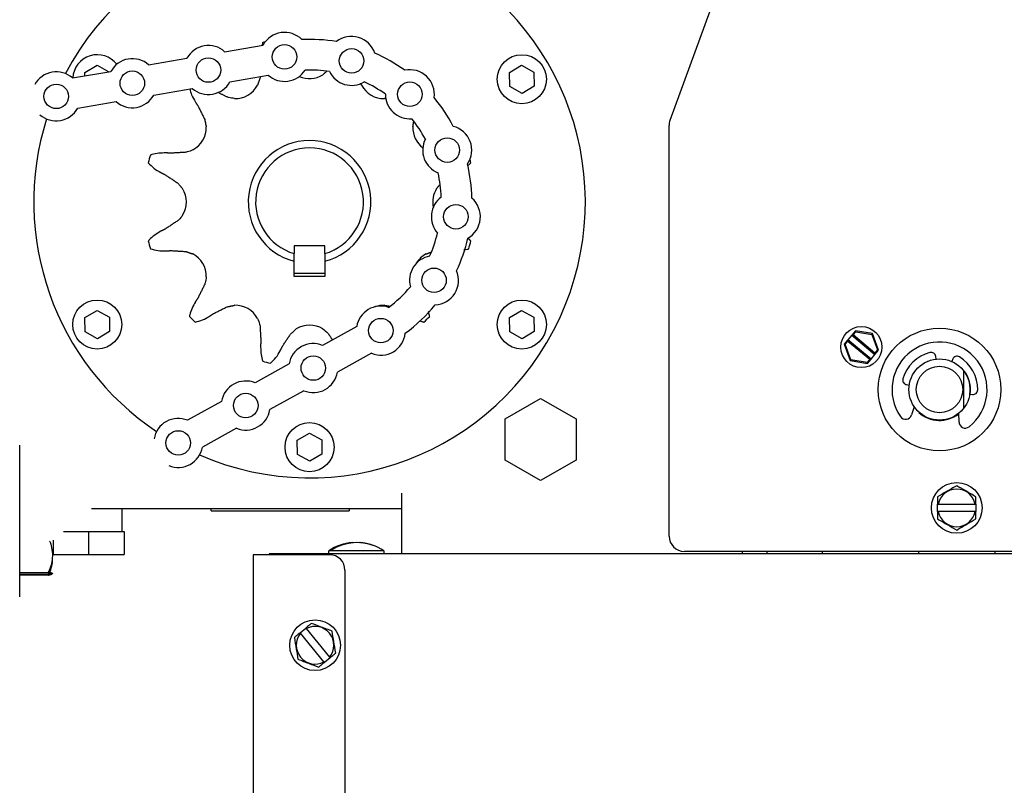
# Model space of a CAD drawing. Header units: inches. Extents: x 169.6 to 213.8, y 195 to 266.5.
# Tile 32 of 49: x 211.507 to 211.909, y 204.76 to 205.072. Entities that reach past the tile are written whole.
import ezdxf

# ---------------------------------------------------------------- set-up
doc = ezdxf.new("R2010")
doc.units = ezdxf.units.IN
doc.header["$LTSCALE"] = 0.25
doc.header["$MEASUREMENT"] = 0
doc.layers.add('ANNOTATIONS', color=1, linetype='Continuous')
doc.layers.add('RHX RH F.O.H.', color=7, linetype='Continuous')
doc.styles.add('ARIAL', font='arial.ttf', dxfattribs={"height": 0.09375})
doc.dimstyles.new('STANDARD$0', dxfattribs={"dimtxt": 0.09375, "dimasz": 0.09375, "dimexe": 0.03125, "dimexo": 0.046875, "dimgap": 0.09, "dimtad": 0, "dimtih": 1, "dimtoh": 1, "dimdec": 4, "dimzin": 0, "dimdsep": 46, "dimtxsty": 'ARIAL', "dimcen": 0.09, "dimadec": 0, "dimazin": 0, "dimtfac": 1, "dimtdec": 4, "dimtofl": 0, "dimtmove": 0, "dimatfit": 1, "dimfxl": 1, "dimtolj": 1, "dimtzin": 0, "dimarcsym": 0})

# ---------------------------------------------------------------- blocks, each defined once
blk = doc.blocks.new('*D60')
at = {"layer": 'ANNOTATIONS', "color": 0, "lineweight": -2, "transparency": 16777216}
for p, q in [((212.5419257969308, 205.4190356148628), (212.5419257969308, 205.5127856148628)), ((212.5419257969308, 205.5127856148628), (212.6356757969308, 205.5127856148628)), ((211.4475491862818, 205.3252856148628), (212.5731757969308, 205.3252856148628)), ((211.4475491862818, 205.2102419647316), (212.5731757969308, 205.2102419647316)), ((212.5419257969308, 205.1164919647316), (212.5419257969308, 205.0227419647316))]:
    blk.add_line(p, q, dxfattribs=at)
at = {"layer": 'ANNOTATIONS', "color": 0, "transparency": 16777216}
for points in [[(212.5263007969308, 205.4190356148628), (212.5575507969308, 205.4190356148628), (212.5419257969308, 205.3252856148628)], [(212.5263007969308, 205.1164919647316), (212.5575507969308, 205.1164919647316), (212.5419257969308, 205.2102419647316)]]:
    blk.add_solid(points, dxfattribs=at)
at = {"layer": 'defpoints', "color": 0, "transparency": 16777216}
for p in [(211.4006741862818, 205.3252856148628), (212.5419257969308, 205.3252856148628), (211.4006741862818, 205.2102419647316)]:
    blk.add_point(p, dxfattribs=at)
at = {"layer": 'ANNOTATIONS', "color": 0, "transparency": 16777216, "insert": (212.8843665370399, 205.5127856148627), "char_height": 0.09375, "attachment_point": 5, "style": 'ARIAL'}
blk.add_mtext('\\A1;1 1/2"', dxfattribs=at)
blk = doc.blocks.new('*D64')
at = {"layer": 'ANNOTATIONS', "color": 0, "lineweight": -2, "transparency": 16777216}
for p, q in [((211.4475491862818, 205.2102419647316), (212.5809882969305, 205.2102419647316)), ((212.5497382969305, 205.1164919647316), (212.5497382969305, 202.5526720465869)), ((212.5497382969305, 200.5539919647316), (212.5497382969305, 202.1178118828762)), ((211.4631741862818, 200.4602419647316), (212.5809882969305, 200.4602419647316))]:
    blk.add_line(p, q, dxfattribs=at)
at = {"layer": 'ANNOTATIONS', "color": 0, "transparency": 16777216}
for points in [[(212.5341132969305, 205.1164919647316), (212.5653632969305, 205.1164919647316), (212.5497382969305, 205.2102419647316)], [(212.5341132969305, 200.5539919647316), (212.5653632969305, 200.5539919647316), (212.5497382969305, 200.4602419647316)]]:
    blk.add_solid(points, dxfattribs=at)
at = {"layer": 'defpoints', "color": 0, "transparency": 16777216}
for p in [(211.4006741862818, 205.2102419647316), (211.4162991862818, 200.4602419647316), (212.5497382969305, 200.4602419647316)]:
    blk.add_point(p, dxfattribs=at)
at = {"layer": 'ANNOTATIONS', "color": 0, "transparency": 16777216, "insert": (212.5497382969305, 202.3352419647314), "char_height": 0.09375, "attachment_point": 5, "style": 'ARIAL'}
blk.add_mtext('\\A1;TOTAL\\PHEIGHT', dxfattribs=at)

msp = doc.modelspace()

# ---------------------------------------------------------------- linework, layer by layer
at = {"layer": 'RHX RH F.O.H.', "linetype": 'Continuous'}
for p, q in [((211.8079389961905, 205.1291296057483), (211.7722126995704, 205.0309724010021)), ((211.5905440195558, 205.058989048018), (211.6061993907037, 205.0616947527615)), ((211.5335308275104, 205.050556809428), (211.5384889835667, 205.0535148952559)), ((211.5384889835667, 205.0535148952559), (211.5433059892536, 205.0508250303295)), ((211.5595041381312, 205.0536245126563), (211.575159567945, 205.0563302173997)), ((211.7067358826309, 205.050556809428), (211.7116940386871, 205.0535148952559)), ((211.7116940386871, 205.0535148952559), (211.7167348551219, 205.05070004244)), ((211.5284643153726, 205.0482599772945), (211.5441197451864, 205.050965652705)), ((211.5335511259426, 205.049139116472), (211.5335308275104, 205.050556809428)), ((211.592672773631, 205.0466716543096), (211.6083282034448, 205.0493773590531)), ((211.7068186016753, 205.0447839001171), (211.7067358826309, 205.050556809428)), ((211.7167348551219, 205.05070004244), (211.7168175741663, 205.0449271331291)), ((211.71185941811, 205.0419690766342), (211.7068186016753, 205.0447839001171)), ((211.7168175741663, 205.0449271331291), (211.71185941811, 205.0419690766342)), ((211.5616329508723, 205.0413071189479), (211.5772883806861, 205.0440127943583)), ((211.5305931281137, 205.0359425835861), (211.5462484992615, 205.0386482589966)), ((211.7718358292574, 204.8614919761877), (211.7718358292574, 205.0288347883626)), ((211.6314241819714, 204.9797919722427), (211.6189242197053, 204.9797919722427)), ((211.6189242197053, 204.9797919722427), (211.6189242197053, 204.9766484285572)), ((211.6314241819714, 204.9766484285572), (211.6314241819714, 204.9797919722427)), ((211.6189242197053, 204.9672919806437), (211.6189242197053, 204.9735358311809)), ((211.6314241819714, 204.9735358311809), (211.6314241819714, 204.9672919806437)), ((211.6314241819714, 204.9685919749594), (211.6189242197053, 204.9685919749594)), ((211.6314241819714, 204.9672919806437), (211.6189242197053, 204.9672919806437)), ((211.5335308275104, 204.9505568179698), (211.5384889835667, 204.9535148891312)), ((211.5384889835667, 204.9535148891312), (211.5435298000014, 204.9507000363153)), ((211.7067358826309, 204.9505568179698), (211.7116940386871, 204.9535148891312)), ((211.7116940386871, 204.9535148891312), (211.7167348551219, 204.9507000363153)), ((211.5336134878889, 204.9447839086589), (211.5335308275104, 204.9505568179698)), ((211.5435298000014, 204.9507000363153), (211.5436124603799, 204.9449271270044)), ((211.7068186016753, 204.9447839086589), (211.7067358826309, 204.9505568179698)), ((211.7167348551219, 204.9507000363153), (211.7168175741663, 204.9449271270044)), ((211.5386543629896, 204.9419690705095), (211.5336134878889, 204.9447839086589)), ((211.5436124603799, 204.9449271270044), (211.5386543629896, 204.9419690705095)), ((211.6443965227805, 204.9469433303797), (211.6304996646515, 204.9392432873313)), ((211.71185941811, 204.9419690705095), (211.7068186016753, 204.9447839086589)), ((211.7168175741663, 204.9449271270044), (211.71185941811, 204.9419690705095)), ((211.8478359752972, 204.9452334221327), (211.8463480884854, 204.9434434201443)), ((211.8469113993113, 204.9434953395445), (211.8479959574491, 204.9448001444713)), ((211.8479959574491, 204.9448001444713), (211.8478359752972, 204.9452334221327)), ((211.8548635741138, 204.9440279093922), (211.8478359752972, 204.9452334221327)), ((211.8479959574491, 204.9448001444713), (211.8545683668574, 204.9436727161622)), ((211.8545683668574, 204.9436727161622), (211.8548635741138, 204.9440279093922)), ((211.8573334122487, 204.9373390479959), (211.8548635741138, 204.9440279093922)), ((211.8447660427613, 204.9415400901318), (211.8432781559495, 204.9397500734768)), ((211.8437333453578, 204.9396719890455), (211.8448179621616, 204.9409767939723)), ((211.8463480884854, 204.9434434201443), (211.8447660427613, 204.9415400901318)), ((211.8447660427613, 204.9415400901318), (211.8448179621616, 204.9409767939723)), ((211.8542634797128, 204.9336457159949), (211.8447660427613, 204.9415400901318)), ((211.8448179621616, 204.9409767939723), (211.8537001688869, 204.9335937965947)), ((211.8463480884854, 204.9434434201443), (211.8469113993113, 204.9434953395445)), ((211.8463480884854, 204.9434434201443), (211.8558455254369, 204.9355490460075)), ((211.8557936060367, 204.9361123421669), (211.8469113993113, 204.9434953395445)), ((211.8545683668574, 204.9436727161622), (211.8568781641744, 204.9374171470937)), ((211.6504547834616, 204.9360095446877), (211.6365579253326, 204.9283095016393)), ((211.8432781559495, 204.9397500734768), (211.8437333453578, 204.9396719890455)), ((211.8432781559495, 204.9397500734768), (211.8457479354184, 204.9330612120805)), ((211.8460432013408, 204.9334164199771), (211.8437333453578, 204.9396719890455)), ((211.8568781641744, 204.9374171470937), (211.8557936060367, 204.9361123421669)), ((211.8558455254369, 204.9355490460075), (211.8557936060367, 204.9361123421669)), ((211.8558455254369, 204.9355490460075), (211.8573334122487, 204.9373390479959)), ((211.8573334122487, 204.9373390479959), (211.8568781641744, 204.9374171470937)), ((211.8460432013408, 204.9334164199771), (211.8457479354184, 204.9330612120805)), ((211.8457479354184, 204.9330612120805), (211.852775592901, 204.93185569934)), ((211.8526156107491, 204.9322889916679), (211.8460432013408, 204.9334164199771)), ((211.8537001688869, 204.9335937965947), (211.8526156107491, 204.9322889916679)), ((211.8526156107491, 204.9322889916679), (211.852775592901, 204.93185569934)), ((211.852775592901, 204.93185569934), (211.8542634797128, 204.9336457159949)), ((211.8542634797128, 204.9336457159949), (211.8537001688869, 204.9335937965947)), ((211.8542634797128, 204.9336457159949), (211.8558455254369, 204.9355490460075)), ((211.8807492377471, 204.9336351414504), (211.880622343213, 204.9347375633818)), ((211.887578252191, 204.9337062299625), (211.8871369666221, 204.9326880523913)), ((211.6168433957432, 204.9316765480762), (211.6029465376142, 204.9239765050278)), ((211.8936007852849, 204.9262514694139), (211.8936007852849, 204.9263747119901)), ((211.6229016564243, 204.9207427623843), (211.6090047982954, 204.9130427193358)), ((211.868738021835, 204.9232343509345), (211.8698357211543, 204.9230715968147)), ((211.8946458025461, 204.9215949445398), (211.8946957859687, 204.92159636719)), ((211.589290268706, 204.9164097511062), (211.575393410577, 204.9087097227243)), ((211.704924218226, 204.9092385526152), (211.7194242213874, 204.9176101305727)), ((211.7194242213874, 204.9176101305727), (211.7339242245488, 204.9092385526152)), ((211.8945159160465, 204.9194123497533), (211.8956136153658, 204.9192495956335)), ((211.8718490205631, 204.9142431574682), (211.8707245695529, 204.9108695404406)), ((211.8732296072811, 204.912547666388), (211.8732204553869, 204.9124854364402)), ((211.704924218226, 204.8924953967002), (211.704924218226, 204.9092385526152)), ((211.7339242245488, 204.9092385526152), (211.7339242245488, 204.8924953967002)), ((211.8901247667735, 204.9079931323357), (211.8900275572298, 204.9115478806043)), ((211.5953484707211, 204.9054759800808), (211.5814516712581, 204.8977759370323)), ((211.6201333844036, 204.9005568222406), (211.6250915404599, 204.9035148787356)), ((211.6202160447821, 204.8947839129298), (211.6201333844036, 204.9005568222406)), ((211.6250915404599, 204.9035148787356), (211.6301323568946, 204.9007000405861)), ((211.6301323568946, 204.9007000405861), (211.6302150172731, 204.8949271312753)), ((211.5069242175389, 204.8367419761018), (211.5069242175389, 204.8985301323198)), ((211.6252568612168, 204.8919690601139), (211.6202160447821, 204.8947839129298)), ((211.6302150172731, 204.8949271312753), (211.6252568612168, 204.8919690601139)), ((211.7194242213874, 204.8841238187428), (211.704924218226, 204.8924953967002)), ((211.7339242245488, 204.8924953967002), (211.7194242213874, 204.8841238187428)), ((211.6626742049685, 204.8789919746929), (211.6626742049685, 204.854241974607)), ((211.5362709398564, 204.8727419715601), (211.6626742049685, 204.8727419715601)), ((211.5850491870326, 204.8717419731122), (211.6412991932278, 204.8717419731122)), ((211.881386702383, 204.8714919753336), (211.881386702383, 204.8744919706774)), ((211.8816761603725, 204.8744919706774), (211.8967222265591, 204.8744919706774)), ((211.8970116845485, 204.8744919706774), (211.8970116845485, 204.8714919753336)), ((211.8967222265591, 204.8714919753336), (211.8816761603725, 204.8714919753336)), ((211.5205208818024, 204.8597751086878), (211.5205208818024, 204.8539919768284)), ((211.5248006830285, 204.8633669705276), (211.5495775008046, 204.8633669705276)), ((211.5349924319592, 204.8633669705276), (211.5349924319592, 204.8539919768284)), ((211.5495207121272, 204.8633669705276), (211.5495207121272, 204.8539919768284)), ((211.5495775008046, 204.8633669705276), (211.5495775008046, 204.8539919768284)), ((211.6335309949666, 204.8558044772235), (211.6341824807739, 204.8558044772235)), ((211.5205208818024, 204.8539919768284), (211.5495775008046, 204.8539919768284)), ((211.6333741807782, 204.8538669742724), (211.6021242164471, 204.8538669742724)), ((211.6021242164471, 204.8538669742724), (211.6021242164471, 204.6696520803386)), ((211.9513242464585, 204.854241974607), (211.6086742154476, 204.854241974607)), ((211.6086742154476, 204.854241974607), (211.6086742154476, 204.8538669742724)), ((211.6554252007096, 204.8554919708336), (211.6330251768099, 204.8554919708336)), ((211.9530857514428, 204.855241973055), (211.7780858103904, 204.855241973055)), ((211.8016741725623, 204.855241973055), (211.8016741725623, 204.854241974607)), ((211.8735742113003, 204.855241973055), (211.8735742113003, 204.854241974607)), ((211.9048241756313, 204.854241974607), (211.9048241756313, 204.855241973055)), ((211.6396242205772, 204.8476169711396), (211.6396242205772, 204.7167931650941)), ((211.518574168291, 204.8464918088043), (211.5069242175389, 204.8464918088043)), ((211.518574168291, 204.8458866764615), (211.5069242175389, 204.8458866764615)), ((211.518574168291, 204.845578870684), (211.5069242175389, 204.845578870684)), ((211.6213021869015, 204.8220719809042), (211.6236189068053, 204.8239780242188)), ((211.6238028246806, 204.8237544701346), (211.6333622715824, 204.8121355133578)), ((211.6310455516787, 204.8102294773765), (211.6214861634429, 204.8218484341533)), ((211.6335461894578, 204.8119119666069), (211.6312294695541, 204.810005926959))]:
    msp.add_line(p, q, dxfattribs=at)
at = {"layer": 'RHX RH F.O.H.', "linetype": 'Continuous', "flags": 128}
for points in [[(211.6426318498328, 204.8588288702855), (211.6427173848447, 204.8588322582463), (211.642943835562, 204.8588084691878)], [(211.6461001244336, 204.8587696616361), (211.6457329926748, 204.8588322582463), (211.6455065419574, 204.8588084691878)]]:
    msp.add_lwpolyline(points, dxfattribs=at)
at = {"layer": 'RHX RH F.O.H.', "linetype": 'Continuous'}
for centre, radius in [((211.6149560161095, 205.0568654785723), 0.004999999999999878), ((211.5839161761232, 205.0515009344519), 0.005000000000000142), ((211.6423100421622, 205.0552429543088), 0.004999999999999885), ((211.7117767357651, 205.0477419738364), 0.009999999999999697), ((211.5528763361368, 205.0461363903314), 0.004999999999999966), ((211.5218364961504, 205.0407718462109), 0.004999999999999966), ((211.6660899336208, 205.0416270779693), 0.005000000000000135), ((211.6813357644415, 205.0188578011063), 0.004999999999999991), ((211.6848676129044, 204.9916842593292), 0.005000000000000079), ((211.6759488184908, 204.9657742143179), 0.004999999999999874), ((211.5385716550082, 204.9477419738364), 0.009999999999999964), ((211.7117767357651, 204.9477419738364), 0.009999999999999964), ((211.6542537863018, 204.9452598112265), 0.005000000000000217), ((211.8503057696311, 204.9385445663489), 0.008374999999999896), ((211.882175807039, 204.9212419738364), 0.02500000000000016), ((211.6267006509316, 204.9299930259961), 0.005000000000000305), ((211.882175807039, 204.9212419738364), 0.01247500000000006), ((211.882175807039, 204.9212419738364), 0.009474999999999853), ((211.5991475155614, 204.9147262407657), 0.004999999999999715), ((211.5715943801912, 204.8994594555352), 0.005000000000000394), ((211.6251741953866, 204.8977419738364), 0.01000000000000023), ((211.8891991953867, 204.8729919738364), 0.01034999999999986), ((211.6274241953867, 204.8169919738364), 0.01034999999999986)]:
    msp.add_circle(centre, radius, dxfattribs=at)
for centre, radius, start, end in [((211.6251741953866, 204.9977419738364), 0.1125000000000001, 246.5018397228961, 152.2937686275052), ((211.6149560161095, 205.0568654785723), 0.01000000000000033, 44.85037499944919, 151.1232484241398), ((211.6423100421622, 205.0552429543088), 0.01000000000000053, 18.45037499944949, 128.3604967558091), ((211.5839161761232, 205.0515009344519), 0.01000000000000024, 48.48762333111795, 151.1232484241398), ((211.6251741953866, 204.9977419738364), 0.06768829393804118, 105.5569456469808, 106.4036257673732), ((211.6251741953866, 204.9977419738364), 0.06624999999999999, 80.50406002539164, 92.7068117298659), ((211.5385716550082, 205.0477419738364), 0.01000000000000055, 37.56401617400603, 176.9098865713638), ((211.6251741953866, 204.9977419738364), 0.06624999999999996, 54.1040600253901, 66.30681172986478), ((211.5528763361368, 205.0461363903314), 0.0100000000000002, 48.48762333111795, 151.1232484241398), ((211.5218364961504, 205.0407718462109), 0.01000000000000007, 48.48762333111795, 151.1232484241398), ((211.6149560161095, 205.0568654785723), 0.01000000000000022, 228.4876233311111, 327.29058770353), ((211.6251741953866, 205.0581123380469), 0.01012499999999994, 245.5971319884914, 302.2496506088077), ((211.6251741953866, 204.9977419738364), 0.0537500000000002, 81.2875479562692, 91.92332379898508), ((211.6423100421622, 205.0552429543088), 0.00999999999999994, 205.9202840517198, 300.890587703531), ((211.6660899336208, 205.0416270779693), 0.01000000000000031, 352.0503749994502, 101.9604967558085), ((211.5839161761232, 205.0515009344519), 0.01000000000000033, 228.4876233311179, 331.1232484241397), ((211.5949890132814, 205.0500242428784), 0.01012499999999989, 267.7503493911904, 332.2496506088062), ((211.6553593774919, 205.0500242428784), 0.01012500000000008, 207.7503493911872, 272.2496506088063), ((211.6251741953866, 204.9977419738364), 0.05374999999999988, 54.88754795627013, 65.52332379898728), ((211.5528763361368, 205.0461363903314), 0.01000000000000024, 228.4876233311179, 331.1232484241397), ((211.6660899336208, 205.0416270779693), 0.01000000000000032, 179.5202840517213, 274.490587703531), ((211.6251741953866, 204.9977419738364), 0.06624999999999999, 27.70406002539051, 39.90681172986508), ((211.5218364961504, 205.0407718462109), 0.009999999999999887, 228.4876233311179, 331.1232484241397), ((211.6251741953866, 204.9977419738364), 0.1125000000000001, 162.4924733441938, 236.303151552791), ((211.5728919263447, 205.0279271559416), 0.01012500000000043, 297.7503493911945, 2.24965060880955), ((211.6251741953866, 204.9977419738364), 0.05374999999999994, 28.48754795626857, 39.12332379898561), ((211.6774564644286, 205.0279271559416), 0.01012499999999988, 177.7503493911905, 233.1392870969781), ((211.6813357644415, 205.0188578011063), 0.0100000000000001, 325.6503749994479, 75.56049675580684), ((211.778085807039, 205.0288347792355), 0.006249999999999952, 159.9999999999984, 180), ((211.6251741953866, 204.9977419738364), 0.0249999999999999, 284.4775121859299, 255.5224878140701), ((211.6813357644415, 205.0188578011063), 0.01000000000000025, 153.1202840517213, 248.0905877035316), ((211.6251741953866, 204.9977419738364), 0.0676882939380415, 163.5963742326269, 166.4036257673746), ((211.6251741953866, 204.9977419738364), 0.02200000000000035, 286.5045155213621, 253.4954844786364), ((211.6251741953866, 204.9977419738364), 0.06624999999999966, 1.304060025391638, 13.50681172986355), ((211.6251741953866, 204.9977419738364), 0.06768829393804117, 13.59637423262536, 14.85392610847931), ((211.6251741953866, 204.9977419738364), 0.05375000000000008, 2.087547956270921, 12.72332379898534), ((211.5648038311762, 204.9977419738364), 0.01012499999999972, 327.7503493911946, 32.24965060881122), ((211.6855445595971, 204.9977419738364), 0.01012500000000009, 147.7503493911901, 192.3706300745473), ((211.6848676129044, 204.9916842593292), 0.01000000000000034, 126.7202840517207, 221.6905877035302), ((211.6848676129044, 204.9916842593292), 0.01, 299.2503749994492, 49.16049675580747), ((211.6251741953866, 204.9977419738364), 0.05374999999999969, 335.6875479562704, 346.3233237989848), ((211.6251741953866, 204.9977419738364), 0.06768829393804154, 193.5963742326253, 196.4036257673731), ((211.6251741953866, 204.9977419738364), 0.06625, 334.9040600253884, 347.1068117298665), ((211.6251741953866, 204.9977419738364), 0.06768829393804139, 343.5963742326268, 346.4036257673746), ((211.5728919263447, 204.9675567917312), 0.01012499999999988, 357.7503493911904, 62.24965060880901), ((211.6774564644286, 204.9675567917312), 0.01012499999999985, 117.750349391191, 149.4772920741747), ((211.6759488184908, 204.9657742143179), 0.01000000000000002, 100.320284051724, 195.2905877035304), ((211.6759488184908, 204.9657742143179), 0.01000000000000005, 272.8503749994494, 22.76049675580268), ((211.6251741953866, 204.9977419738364), 0.05375000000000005, 306.8723010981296, 319.9233237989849), ((211.5949890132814, 204.9454597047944), 0.0101250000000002, 27.75034939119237, 92.24965060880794), ((211.6542537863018, 204.9452598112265), 0.01000000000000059, 71.50503719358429, 170.3080015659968), ((211.6553593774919, 204.9454597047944), 0.01012500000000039, 87.7503493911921, 109.8069272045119), ((211.6251741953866, 204.9977419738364), 0.0662499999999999, 306.088813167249, 320.7068117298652), ((211.6251741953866, 204.9977419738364), 0.06768829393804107, 223.5963742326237, 226.403625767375), ((211.6251741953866, 204.9977419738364), 0.06768829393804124, 313.5963742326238, 316.4036257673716), ((211.6251741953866, 204.9373716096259), 0.01012500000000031, 57.75034939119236, 122.2496506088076), ((211.6542537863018, 204.9452598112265), 0.01000000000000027, 247.6723764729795, 353.9452498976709), ((211.6267006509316, 204.9299930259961), 0.01000000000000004, 67.67237647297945, 170.3080015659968), ((211.882175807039, 204.9212419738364), 0.01938749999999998, 308.5195632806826, 214.6131795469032), ((211.882175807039, 204.9212419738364), 0.01559250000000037, 104.4394362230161, 163.6933066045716), ((211.8787561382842, 204.9345227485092), 0.001878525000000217, 6.566371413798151, 104.4394362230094), ((211.6251741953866, 204.9977419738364), 0.06768829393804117, 253.5963742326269, 256.403625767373), ((211.8893018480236, 204.9329591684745), 0.001878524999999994, 58.69330660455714, 156.5663714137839), ((211.882175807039, 204.9212419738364), 0.0155924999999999, 359.4394362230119, 58.69330660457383), ((211.6267006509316, 204.9299930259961), 0.01000000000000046, 247.6723764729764, 350.3080015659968), ((211.882175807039, 204.9212419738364), 0.01259999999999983, 351.5663714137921, 36.64753246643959), ((211.882175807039, 204.9212419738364), 0.01252499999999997, 351.5663714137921, 36.05470598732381), ((211.882175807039, 204.9212419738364), 0.01254999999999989, 351.5663714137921, 36.1993568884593), ((211.5991475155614, 204.9147262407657), 0.009999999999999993, 67.67237647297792, 170.3080015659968), ((211.8690135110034, 204.9250925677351), 0.001878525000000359, 163.6933066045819, 261.5663714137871), ((211.8958891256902, 204.9211078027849), 0.001878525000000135, 261.5663714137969, 359.4394362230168), ((211.5991475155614, 204.9147262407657), 0.01000000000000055, 247.6723764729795, 350.3080015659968), ((211.882175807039, 204.9212419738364), 0.01260000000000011, 227.8425616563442, 308.5718985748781), ((211.5715943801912, 204.8994594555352), 0.0100000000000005, 67.6723764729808, 170.3080015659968), ((211.8683123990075, 204.9116735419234), 0.00254265, 214.6131795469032, 341.5663714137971), ((211.8926664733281, 204.9080626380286), 0.002542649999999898, 181.5663714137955, 308.5195632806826), ((211.5715943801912, 204.8994594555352), 0.01000000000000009, 247.6723764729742, 350.3080015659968), ((211.8891991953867, 204.8729919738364), 0.007671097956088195, 11.27622114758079, 168.7237788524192), ((211.8891991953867, 204.8729919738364), 0.007671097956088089, 191.2762211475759, 348.7237788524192), ((211.778085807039, 204.8614919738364), 0.00624999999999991, 180, 269.9999999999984), ((211.6442251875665, 204.8387449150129), 0.02014705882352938, 94.53604982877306, 123.7736087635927), ((211.643911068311, 204.8395241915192), 0.01930786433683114, 89.06789850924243, 122.520991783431), ((211.644547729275, 204.8395687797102), 0.01926230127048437, 68.52341716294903, 122.5551116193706), ((211.6442251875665, 204.8387449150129), 0.02014705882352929, 56.2264177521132, 85.46393170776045), ((211.6333741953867, 204.8476169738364), 0.00624999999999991, 0, 90), ((211.6274241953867, 204.8169919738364), 0.007671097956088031, 320.7218766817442, 118.1694343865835), ((211.6274241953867, 204.8169919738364), 0.007671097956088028, 140.7218766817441, 298.1694343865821)]:
    msp.add_arc(centre, radius, start, end, dxfattribs=at)
for points in [[(211.6060588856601, 205.0626750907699), (211.6058510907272, 205.061792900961)], [(211.6049913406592, 205.0488006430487), (211.604960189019, 205.0482660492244)], [(211.632169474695, 205.0509397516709), (211.6305769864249, 205.0495493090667)], [(211.604960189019, 205.0482660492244), (211.6039494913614, 205.0453098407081)], [(211.6463989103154, 205.0453098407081), (211.6460698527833, 205.0461771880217)], [(211.5915260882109, 205.040509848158), (211.587696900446, 205.0424329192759)], [(211.5786002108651, 205.0384585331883), (211.579683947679, 205.0368107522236)], [(211.579683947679, 205.0368107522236), (211.5824063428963, 205.0313901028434)], [(211.6563858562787, 205.0400307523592), (211.6557568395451, 205.0399070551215)], [(211.5824063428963, 205.0313901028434), (211.5830091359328, 205.0283245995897)], [(211.6673392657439, 205.0283245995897), (211.667683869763, 205.0304466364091)], [(211.5685945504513, 205.0176032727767), (211.5666256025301, 205.0177179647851)], [(211.574650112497, 205.0179559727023), (211.5685945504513, 205.0176032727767)], [(211.5644816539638, 205.0097165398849), (211.5662440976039, 205.0088314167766)], [(211.5662440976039, 205.0088314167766), (211.5713120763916, 205.0054981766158)], [(211.5713120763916, 205.0054981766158), (211.5733668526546, 205.0031447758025)], [(211.6769815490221, 205.0031447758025), (211.6782403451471, 205.0046869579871)], [(211.5713120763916, 204.9899857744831), (211.5662440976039, 204.9866525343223)], [(211.5662440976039, 204.9866525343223), (211.5644816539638, 204.9857673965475)], [(211.6909655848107, 204.981829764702), (211.6897844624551, 204.9829409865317)], [(211.5666256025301, 204.9777659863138), (211.5685945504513, 204.9778806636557)], [(211.5685945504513, 204.9778806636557), (211.574650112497, 204.9775279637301)], [(211.574650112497, 204.9775279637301), (211.5776063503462, 204.9765172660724)], [(211.6189242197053, 204.9735358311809), (211.6189242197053, 204.9766484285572)], [(211.6314241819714, 204.9766484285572), (211.6314241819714, 204.9735358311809)], [(211.6727420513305, 204.9765172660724), (211.6747281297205, 204.977270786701)], [(211.5824063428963, 204.964093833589), (211.579683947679, 204.9586731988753)], [(211.579683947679, 204.9586731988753), (211.5786002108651, 204.9570254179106)], [(211.584457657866, 204.9511679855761), (211.5861054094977, 204.9522517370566)], [(211.5861054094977, 204.9522517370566), (211.5915260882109, 204.9549740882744)], [(211.5915260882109, 204.9549740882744), (211.5945915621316, 204.9555768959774)], [(211.6557568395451, 204.9555768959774), (211.6579112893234, 204.9552270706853)], [(211.6741950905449, 204.9510659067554), (211.673620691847, 204.9529748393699)], [(211.604960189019, 204.947217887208), (211.6053128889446, 204.9411622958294)], [(211.617417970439, 204.9438798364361), (211.6197714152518, 204.9459346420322)], [(211.6053128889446, 204.9411622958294), (211.6051981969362, 204.9391933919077)], [(211.6140847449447, 204.9388118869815), (211.617417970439, 204.9438798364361)], [(211.6329303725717, 204.9438798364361), (211.6345161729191, 204.9414687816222)], [(211.6131995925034, 204.9370494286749), (211.6140847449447, 204.9388118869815)], [(211.8774858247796, 204.9328017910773), (211.8774858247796, 204.9328826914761)], [(211.893196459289, 204.9270876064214), (211.8932334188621, 204.9271245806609)], [(211.8774858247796, 204.9096012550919), (211.8774858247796, 204.9096821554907)], [(211.8868658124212, 204.9096821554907), (211.8868658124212, 204.9096012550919)], [(211.881386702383, 204.8775025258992), (211.881386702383, 204.8744919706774)], [(211.8970116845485, 204.8744919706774), (211.8970116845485, 204.8775025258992)], [(211.5485492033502, 204.8727419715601), (211.5485492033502, 204.8633669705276)], [(211.5850491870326, 204.8717419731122), (211.5850491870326, 204.8727419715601)], [(211.6412991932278, 204.8727419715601), (211.6412991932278, 204.8717419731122)], [(211.8816761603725, 204.8744919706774), (211.881386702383, 204.8744919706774)], [(211.8970116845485, 204.8744919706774), (211.8967222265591, 204.8744919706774)], [(211.881386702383, 204.8714919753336), (211.8816761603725, 204.8714919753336)], [(211.8967222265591, 204.8714919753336), (211.8970116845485, 204.8714919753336)], [(211.6330251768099, 204.854241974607), (211.6330251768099, 204.8554919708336)], [(211.6554252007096, 204.8554919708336), (211.6554252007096, 204.854241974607)], [(211.8119231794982, 204.854241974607), (211.8119231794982, 204.855241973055)], [(211.8343232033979, 204.855241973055), (211.8343232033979, 204.854241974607)], [(211.5187147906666, 204.845901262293), (211.518574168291, 204.845578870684)], [(211.5203241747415, 204.8462539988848), (211.5202315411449, 204.8461348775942)], [(211.6238028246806, 204.8237544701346), (211.6236189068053, 204.8239780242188)], [(211.6213021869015, 204.8220719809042), (211.6189773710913, 204.8201592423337)], [(211.6213021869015, 204.8220719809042), (211.6214861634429, 204.8218484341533)], [(211.6335461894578, 204.8119119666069), (211.6333622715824, 204.8121355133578)], [(211.6289046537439, 204.8080931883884), (211.6312294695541, 204.810005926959)], [(211.6310455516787, 204.8102294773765), (211.6312294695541, 204.810005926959)]]:
    msp.add_open_spline(points, degree=1, dxfattribs=at)
for points, knots in [([(211.5763253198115, 205.0438463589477), (211.5765382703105, 205.0430071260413), (211.5770137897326, 205.0411331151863), (211.5780358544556, 205.0394099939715), (211.5786002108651, 205.0384585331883)], [0, 0, 0, 0, 0.4478271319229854, 1, 1, 1, 1]), ([(211.5945915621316, 205.0399070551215), (211.5937705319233, 205.0399901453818), (211.592724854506, 205.0400959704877), (211.5917380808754, 205.0404366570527), (211.5915260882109, 205.040509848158)], [0, 0, 0, 0, 0.7851658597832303, 1, 1, 1, 1]), ([(211.5666256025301, 205.0177179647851), (211.5646407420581, 205.017652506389), (211.5624410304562, 205.0175799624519), (211.5604368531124, 205.0169216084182), (211.5602411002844, 205.0168573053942)], [0, 0, 0, 0, 0.902327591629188, 1, 1, 1, 1]), ([(211.5776063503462, 205.01896667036), (211.576853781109, 205.0186281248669), (211.5758952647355, 205.0181969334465), (211.5748703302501, 205.0179985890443), (211.574650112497, 205.0179559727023)], [0, 0, 0, 0, 0.7851396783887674, 0.9999999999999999, 0.9999999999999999, 0.9999999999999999, 0.9999999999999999]), ([(211.559382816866, 205.0136541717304), (211.560121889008, 205.0128874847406), (211.5616019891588, 205.0113520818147), (211.5635209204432, 205.0102622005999), (211.5644816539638, 205.0097165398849)], [0, 0, 0, 0, 0.4993392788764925, 0.9999999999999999, 0.9999999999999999, 0.9999999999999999, 0.9999999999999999]), ([(211.6896810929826, 205.0125521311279), (211.689986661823, 205.0127527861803), (211.6904706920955, 205.0130706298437), (211.6908322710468, 205.0134969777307), (211.6909655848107, 205.0136541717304)], [0, 0, 0, 0, 0.6313010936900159, 1, 1, 1, 1]), ([(211.5733668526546, 204.9923391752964), (211.572884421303, 204.9916697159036), (211.5722699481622, 204.9908170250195), (211.5714815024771, 204.9901328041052), (211.5713120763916, 204.9899857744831)], [0, 0, 0, 0, 0.7851138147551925, 1, 1, 1, 1]), ([(211.5644816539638, 204.9857673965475), (211.5627954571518, 204.9847182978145), (211.5609267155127, 204.9835556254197), (211.5595202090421, 204.9819833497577), (211.559382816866, 204.981829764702)], [0, 0, 0, 0, 0.902316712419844, 1, 1, 1, 1]), ([(211.5602411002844, 204.9786266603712), (211.5612644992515, 204.978332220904), (211.5633139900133, 204.9777425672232), (211.5655207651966, 204.9777581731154), (211.5666256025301, 204.9777659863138)], [0, 0, 0, 0, 0.4993430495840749, 1, 1, 1, 1]), ([(211.6881672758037, 204.978282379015), (211.6886269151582, 204.9783066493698), (211.6893000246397, 204.978342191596), (211.6899129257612, 204.9785581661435), (211.6901073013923, 204.9786266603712)], [0, 0, 0, 0, 0.6828597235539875, 1, 1, 1, 1]), ([(211.5830091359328, 204.9671593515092), (211.5829260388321, 204.9663383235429), (211.5828202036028, 204.9652926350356), (211.582479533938, 204.9643058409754), (211.5824063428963, 204.964093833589)], [0, 0, 0, 0, 0.7851553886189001, 1, 1, 1, 1]), ([(211.5786002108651, 204.9570254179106), (211.5776644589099, 204.9552737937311), (211.5766273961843, 204.9533325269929), (211.5761955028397, 204.9512676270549), (211.5761533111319, 204.9510659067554)], [0, 0, 0, 0, 0.9023098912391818, 1, 1, 1, 1]), ([(211.5784981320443, 204.94872105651), (211.5795316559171, 204.9489777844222), (211.5816014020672, 204.9494919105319), (211.5835047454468, 204.9506088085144), (211.584457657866, 204.9511679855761)], [0, 0, 0, 0, 0.4993481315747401, 1, 1, 1, 1]), ([(211.6039494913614, 204.9501741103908), (211.6042880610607, 204.9494215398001), (211.6047192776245, 204.9484630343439), (211.6049175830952, 204.9474380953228), (211.604960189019, 204.947217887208)], [0, 0, 0, 0, 0.7851500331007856, 1, 1, 1, 1]), ([(211.6700143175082, 204.9493858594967), (211.6704191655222, 204.9491799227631), (211.6710145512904, 204.9488770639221), (211.6716476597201, 204.9487588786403), (211.6718502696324, 204.94872105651)], [0, 0, 0, 0, 0.6799759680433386, 1, 1, 1, 1]), ([(211.6305769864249, 204.9459346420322), (211.6312464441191, 204.9454521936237), (211.6320991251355, 204.9448377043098), (211.6327833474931, 204.9440492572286), (211.6329303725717, 204.9438798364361)], [0, 0, 0, 0, 0.7851209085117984, 1, 1, 1, 1]), ([(211.6051981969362, 204.9391933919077), (211.6052616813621, 204.9372245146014), (211.6053326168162, 204.9350245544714), (211.6059898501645, 204.9330194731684), (211.6060588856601, 204.932808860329)], [0, 0, 0, 0, 0.8949604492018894, 1, 1, 1, 1]), ([(211.6092619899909, 204.9319505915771), (211.6100165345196, 204.9326768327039), (211.6115527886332, 204.9341554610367), (211.6126442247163, 204.9360734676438), (211.6131995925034, 204.9370494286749)], [0, 0, 0, 0, 0.4911586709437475, 1, 1, 1, 1]), ([(211.8921008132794, 204.913684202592), (211.8921008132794, 204.9151526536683), (211.8921008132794, 204.9177120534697), (211.8921008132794, 204.9223730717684), (211.8921008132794, 204.9259922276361), (211.8921008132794, 204.9281190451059), (211.8921008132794, 204.928799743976)], [0, 0, 0, 0, 0.3106943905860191, 0.5415169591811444, 0.8532601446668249, 1, 1, 1, 1]), ([(211.8891991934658, 204.8820130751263), (211.8878097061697, 204.8812108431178), (211.8852000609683, 204.8797041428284), (211.8826016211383, 204.8782039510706), (211.881386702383, 204.8775025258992)], [0, 0, 0, 0, 0.5324429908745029, 1, 1, 1, 1]), ([(211.8970116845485, 204.8775025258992), (211.8956221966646, 204.8783047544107), (211.8930125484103, 204.8798114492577), (211.8904141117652, 204.8813116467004), (211.8891991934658, 204.8820130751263)], [0, 0, 0, 0, 0.5324425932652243, 1, 1, 1, 1]), ([(211.881386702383, 204.8714919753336), (211.881386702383, 204.8708676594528), (211.881386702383, 204.8698524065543), (211.881386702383, 204.8688625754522), (211.881386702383, 204.868481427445)], [0, 0, 0, 0, 0.6149363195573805, 0.9999999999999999, 0.9999999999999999, 0.9999999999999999, 0.9999999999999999]), ([(211.881386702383, 204.868481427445), (211.882776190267, 204.8676791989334), (211.8853858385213, 204.8661725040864), (211.8879842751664, 204.8646723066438), (211.8891991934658, 204.8639708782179)], [0, 0, 0, 0, 0.5324425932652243, 1, 1, 1, 1]), ([(211.8891991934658, 204.8639708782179), (211.8905886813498, 204.8647731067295), (211.893198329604, 204.8662798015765), (211.8957967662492, 204.8677799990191), (211.8970116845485, 204.868481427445)], [0, 0, 0, 0, 0.5324425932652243, 1, 1, 1, 1]), ([(211.8970116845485, 204.868481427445), (211.8970116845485, 204.8688625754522), (211.8970116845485, 204.8698524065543), (211.8970116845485, 204.8708676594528), (211.8970116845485, 204.8714919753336)], [0, 0, 0, 0, 0.3850636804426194, 0.9999999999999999, 0.9999999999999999, 0.9999999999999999, 0.9999999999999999]), ([(211.5191191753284, 204.8594673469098), (211.5191801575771, 204.8593157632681), (211.5196452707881, 204.8581596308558), (211.5202010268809, 204.8558678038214), (211.5204025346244, 204.8516836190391), (211.5194632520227, 204.8485304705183), (211.5186124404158, 204.8465795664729), (211.518574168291, 204.8464918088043)], [0, 0, 0, 0, 0.03640483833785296, 0.2776606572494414, 0.5267415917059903, 0.9787113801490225, 1, 1, 1, 1]), ([(211.5202175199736, 204.8525620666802), (211.5201996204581, 204.8516879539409), (211.5201601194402, 204.8497589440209), (211.5195169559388, 204.8477248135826), (211.5190166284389, 204.8465917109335), (211.5189529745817, 204.8464475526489)], [0, 0, 0, 0, 0.4196851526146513, 0.9261698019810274, 1, 1, 1, 1]), ([(211.518574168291, 204.845578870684), (211.5186124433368, 204.8455867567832), (211.5194633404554, 204.8457620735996), (211.5203853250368, 204.8460420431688), (211.5202186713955, 204.8464183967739), (211.5195097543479, 204.8466665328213), (211.5188268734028, 204.8468143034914), (211.518574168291, 204.8468689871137)], [0, 0, 0, 0, 0.01917415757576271, 0.4262629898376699, 0.6430761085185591, 0.8679176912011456, 1, 1, 1, 1]), ([(211.518574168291, 204.8464918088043), (211.5189847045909, 204.8464486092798), (211.5198155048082, 204.8463611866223), (211.520371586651, 204.8462230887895), (211.5201612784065, 204.8460820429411), (211.5194099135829, 204.8459704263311), (211.5187693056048, 204.8459062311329), (211.518574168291, 204.8458866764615)], [0, 0, 0, 0, 0.2210555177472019, 0.4473489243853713, 0.6691295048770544, 0.8992126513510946, 1, 1, 1, 1]), ([(211.6259437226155, 204.8258907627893), (211.6256493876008, 204.8256486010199), (211.6248850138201, 204.8250197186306), (211.6241010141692, 204.8243746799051), (211.6236189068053, 204.8239780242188)], [0, 0, 0, 0, 0.3850668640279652, 1, 1, 1, 1]), ([(211.6343905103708, 204.8227234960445), (211.6328881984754, 204.8232868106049), (211.6300666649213, 204.824344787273), (211.6272572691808, 204.8253982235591), (211.6259437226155, 204.8258907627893)], [0, 0, 0, 0, 0.532445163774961, 1, 1, 1, 1]), ([(211.6189773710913, 204.8201592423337), (211.6192406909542, 204.8185765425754), (211.6197352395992, 204.8156040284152), (211.62022764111, 204.8126442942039), (211.6204578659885, 204.8112604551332)], [0, 0, 0, 0, 0.5324448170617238, 1, 1, 1, 1]), ([(211.635871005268, 204.8138247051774), (211.6356076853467, 204.8154074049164), (211.6351131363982, 204.8183799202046), (211.634620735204, 204.8213396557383), (211.6343905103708, 204.8227234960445)], [0, 0, 0, 0, 0.5324446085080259, 1, 1, 1, 1]), ([(211.6335461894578, 204.8119119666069), (211.634028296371, 204.8123086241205), (211.6348122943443, 204.8129536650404), (211.6355766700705, 204.8135825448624), (211.635871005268, 204.8138247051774)], [0, 0, 0, 0, 0.6149338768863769, 1, 1, 1, 1]), ([(211.6204578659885, 204.8112604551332), (211.6219601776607, 204.8106971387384), (211.624781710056, 204.8096391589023), (211.6275911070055, 204.8085857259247), (211.6289046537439, 204.8080931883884)], [0, 0, 0, 0, 0.5324453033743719, 1, 1, 1, 1])]:
    msp.add_open_spline(points, degree=3, knots=knots, dxfattribs=at)

# ---------------------------------------------------------------- dimensions: what is measured, and where the dimension line sits
at = {"layer": 'ANNOTATIONS'}
dim = msp.add_linear_dim(base=(212.5419257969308, 205.3252856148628), p1=(211.4006741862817, 205.2102419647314), p2=(211.4006741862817, 205.3252856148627), angle=90, text='1 1/2"', dimstyle='STANDARD$0', dxfattribs=at)
dim.commit()
dim.dimension.update_dxf_attribs({"geometry": '*D60', "text_midpoint": (212.8843665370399, 205.5127856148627)})
dim = msp.add_linear_dim(base=(212.5497382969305, 200.4602419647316), p1=(211.4006741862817, 205.2102419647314), p2=(211.4162991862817, 200.4602419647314), angle=90, text='TOTAL\\PHEIGHT', dimstyle='STANDARD$0', dxfattribs=at)
dim.commit()
dim.dimension.update_dxf_attribs({"geometry": '*D64', "text_midpoint": (212.5497382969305, 202.3352419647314), "dimtype": 160})

doc.saveas('drawing.dxf')
